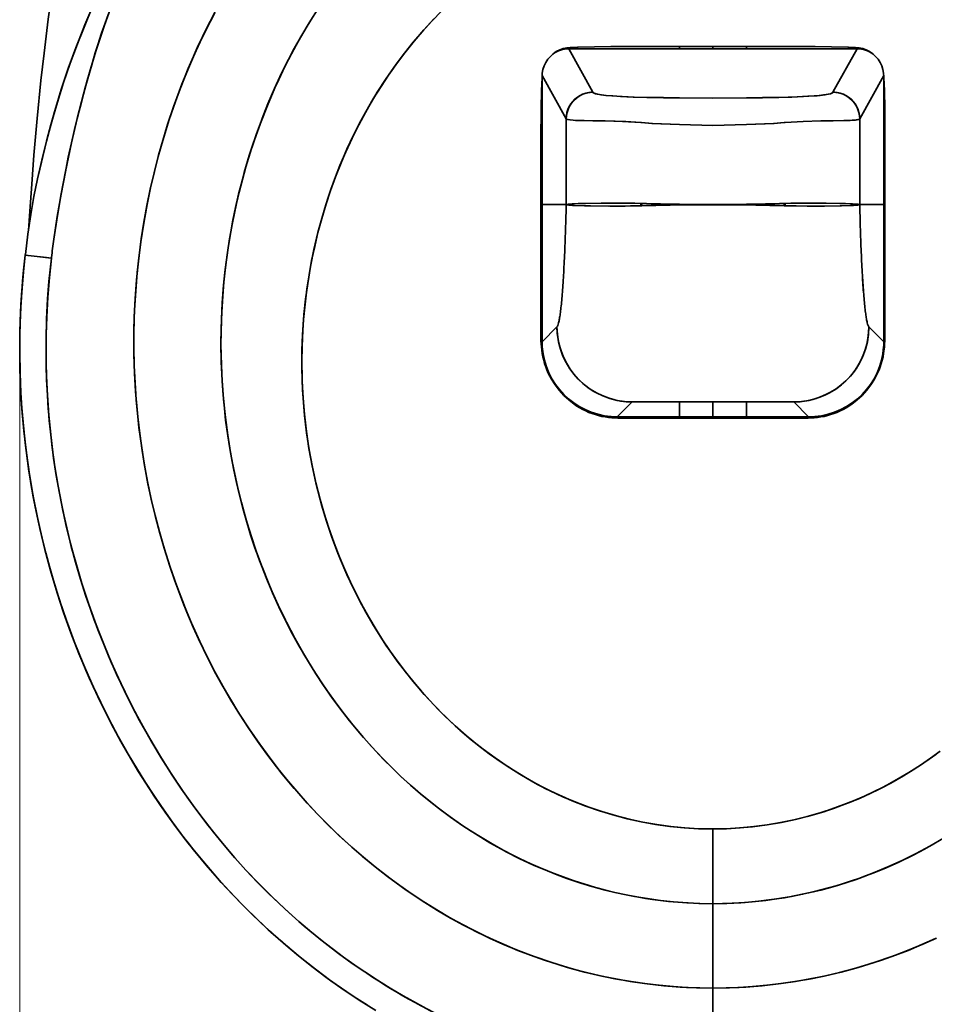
# Model space of a CAD drawing. Extents: x 410 to 1710, y 24 to 1526.
# Tile 2 of 7: x 410 to 653, y 193 to 455. Entities that reach past the tile are written whole.
import ezdxf

# ---------------------------------------------------------------- set-up
doc = ezdxf.new("R2010")
doc.units = 0

msp = doc.modelspace()

# ---------------------------------------------------------------- linework, layer by layer
at = {"color": 7, "lineweight": 35, "ltscale": 0.047918}
for p, q in [((556.57, 447.83), (558.48, 447.92)), ((632.43, 447.83), (630.52, 447.92))]:
    msp.add_line(p, q, dxfattribs=at)
at = {"color": 7, "lineweight": 35, "ltscale": 0.004735}
for p, q in [((558.48, 447.92), (558.67, 447.93)), ((630.52, 447.92), (630.33, 447.93))]:
    msp.add_line(p, q, dxfattribs=at)
at = {"color": 7, "lineweight": 35, "ltscale": 0.456845}
msp.add_line((567.33, 448.1), (585.6, 448.1), dxfattribs=at)
at = {"color": 7, "lineweight": 35, "ltscale": 0.456847}
for p, q in [((585.6, 448.1), (567.33, 448.1)), ((603.4, 448.1), (621.67, 448.1)), ((603.4, 448.1), (621.67, 448.1))]:
    msp.add_line(p, q, dxfattribs=at)
at = {"color": 7, "lineweight": 35, "ltscale": 0.014626}
for p, q in [((585.6, 448.1), (585.6, 447.51)), ((585.6, 447.51), (585.6, 448.1)), ((603.4, 448.1), (603.4, 447.51)), ((603.4, 447.51), (603.4, 448.1))]:
    msp.add_line(p, q, dxfattribs=at)
at = {"color": 7, "lineweight": 35, "ltscale": 0.221512}
for p, q in [((585.6, 448.1), (594.46, 448.1)), ((594.46, 448.1), (585.6, 448.1)), ((594.54, 448.1), (603.4, 448.1)), ((594.54, 448.1), (603.4, 448.1))]:
    msp.add_line(p, q, dxfattribs=at)
at = {"color": 7, "lineweight": 35, "ltscale": 0.000990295}
for p, q in [((594.46, 448.1), (594.5, 448.1)), ((594.5, 448.1), (594.54, 448.1))]:
    msp.add_line(p, q, dxfattribs=at)
at = {"color": 7, "lineweight": 35, "ltscale": 0.00098877}
for q in [(594.46, 448.1), (594.54, 448.1)]:
    msp.add_line((594.5, 448.1), q, dxfattribs=at)
at = {"color": 7, "lineweight": 35, "ltscale": 0.014708}
for p, q in [((594.5, 447.51), (594.5, 448.1)), ((594.5, 448.1), (594.5, 447.51))]:
    msp.add_line(p, q, dxfattribs=at)
at = {"color": 7, "lineweight": 35, "ltscale": 0.007428}
for p, q in [((556.21, 447.81), (556.17, 447.51)), ((556.17, 447.51), (556.21, 447.81)), ((632.79, 447.81), (632.83, 447.51)), ((632.83, 447.51), (632.79, 447.81))]:
    msp.add_line(p, q, dxfattribs=at)
at = {"color": 7, "lineweight": 35, "ltscale": 0.330139}
for p, q in [((562.59, 435.97), (556.17, 447.51)), ((556.17, 447.51), (562.59, 435.97)), ((626.41, 435.97), (632.83, 447.51)), ((632.83, 447.51), (626.41, 435.97))]:
    msp.add_line(p, q, dxfattribs=at)
at = {"color": 7, "lineweight": 35, "ltscale": 0.049092}
for p, q in [((556.17, 447.51), (558.14, 447.51)), ((558.14, 447.51), (556.17, 447.51)), ((632.83, 447.51), (630.86, 447.51)), ((630.86, 447.51), (632.83, 447.51))]:
    msp.add_line(p, q, dxfattribs=at)
at = {"color": 7, "lineweight": 35}
for p, q in [((558.14, 447.51), (585.6, 447.51)), ((585.6, 447.51), (558.14, 447.51)), ((603.4, 447.51), (630.86, 447.51)), ((630.86, 447.51), (603.4, 447.51)), ((549.08, 406.06), (549.08, 438.15)), ((549.08, 438.15), (549.08, 406.06)), ((639.92, 406.06), (639.92, 438.15)), ((639.92, 438.15), (639.92, 406.06)), ((555.48, 406.06), (555.48, 428.86)), ((555.48, 428.86), (555.48, 406.06)), ((633.52, 428.86), (633.52, 406.06)), ((633.52, 428.86), (633.52, 406.06)), ((549.08, 406.06), (549.08, 369.6)), ((549.08, 369.6), (549.08, 406.06)), ((639.92, 406.06), (639.92, 369.6)), ((639.92, 406.06), (639.92, 369.6)), ((594.5, 197.67), (594.5, 220.12)), ((594.5, 220.12), (594.5, 197.67)), ((594.5, 197.67), (594.5, 172.96)), ((594.5, 197.67), (594.5, 172.96))]:
    msp.add_line(p, q, dxfattribs=at)
at = {"color": 7, "lineweight": 35, "ltscale": 0.222501}
for p, q in [((585.6, 447.51), (594.5, 447.51)), ((594.5, 447.51), (585.6, 447.51)), ((603.4, 447.51), (594.5, 447.51)), ((594.5, 447.51), (603.4, 447.51)), ((594.5, 406.13), (585.6, 406.14)), ((585.6, 406.14), (594.5, 406.13)), ((585.6, 405.99), (594.5, 405.99)), ((594.5, 405.99), (585.6, 405.99)), ((603.4, 406.14), (594.5, 406.13)), ((594.5, 406.13), (603.4, 406.14)), ((603.4, 405.99), (594.5, 405.99)), ((594.5, 405.99), (603.4, 405.99)), ((594.5, 353.57), (585.6, 353.57)), ((585.6, 353.57), (594.5, 353.57)), ((603.4, 353.57), (594.5, 353.57)), ((594.5, 353.57), (603.4, 353.57)), ((585.6, 349.61), (594.5, 349.61)), ((594.5, 349.61), (585.6, 349.61)), ((594.5, 349.29), (585.6, 349.29)), ((594.5, 349.29), (585.6, 349.29)), ((603.4, 349.61), (594.5, 349.61)), ((594.5, 349.61), (603.4, 349.61)), ((603.4, 349.29), (594.5, 349.29)), ((594.5, 349.29), (603.4, 349.29))]:
    msp.add_line(p, q, dxfattribs=at)
at = {"color": 7, "lineweight": 35, "ltscale": 0.000128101}
for p, q in [((549.08, 440.4), (549.07, 440.4)), ((549.07, 440.4), (549.08, 440.4)), ((639.92, 440.4), (639.93, 440.4)), ((639.93, 440.4), (639.92, 440.4))]:
    msp.add_line(p, q, dxfattribs=at)
at = {"color": 7, "lineweight": 35, "ltscale": 0.329581}
for p, q in [((555.48, 428.87), (549.08, 440.4)), ((639.92, 440.4), (633.52, 428.87))]:
    msp.add_line(p, q, dxfattribs=at)
at = {"color": 7, "lineweight": 35, "ltscale": 0.056181}
for p, q in [((549.08, 438.15), (549.08, 440.4)), ((549.08, 440.4), (549.08, 438.15)), ((639.92, 438.15), (639.92, 440.4)), ((639.92, 440.4), (639.92, 438.15))]:
    msp.add_line(p, q, dxfattribs=at)
at = {"color": 7, "lineweight": 35, "ltscale": 0.32979}
for p, q in [((549.08, 440.4), (555.48, 428.86)), ((633.52, 428.86), (639.92, 440.4))]:
    msp.add_line(p, q, dxfattribs=at)
at = {"color": 7, "lineweight": 35, "ltscale": 0.002276}
for p, q in [((549.08, 438.15), (548.99, 438.17)), ((548.99, 438.17), (549.08, 438.15)), ((640.01, 438.17), (639.92, 438.15)), ((639.92, 438.15), (640.01, 438.17))]:
    msp.add_line(p, q, dxfattribs=at)
at = {"color": 7, "lineweight": 35, "ltscale": 0.000518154}
for p, q in [((562.6, 435.95), (562.59, 435.97)), ((562.59, 435.97), (562.6, 435.95)), ((626.41, 435.97), (626.4, 435.95)), ((626.41, 435.97), (626.4, 435.95))]:
    msp.add_line(p, q, dxfattribs=at)
at = {"color": 7, "lineweight": 35, "ltscale": 0.222515}
for p, q in [((585.6, 434.44), (594.5, 434.34)), ((594.5, 434.34), (585.6, 434.44)), ((603.4, 434.44), (594.5, 434.34)), ((594.5, 434.34), (603.4, 434.44))]:
    msp.add_line(p, q, dxfattribs=at)
at = {"color": 7, "lineweight": 35, "ltscale": 0.003933}
msp.add_line((419.34, 430.46), (419.35, 430.62), dxfattribs=at)
at = {"color": 7, "lineweight": 35, "ltscale": 0.005293}
for p, q in [((575.33, 427.88), (575.54, 427.86)), ((575.33, 427.88), (575.54, 427.86)), ((613.67, 427.88), (613.46, 427.86)), ((613.46, 427.86), (613.67, 427.88))]:
    msp.add_line(p, q, dxfattribs=at)
at = {"color": 7, "lineweight": 35, "ltscale": 0.222582}
for p, q in [((585.6, 427.36), (594.5, 427.12)), ((594.5, 427.12), (585.6, 427.36)), ((603.4, 427.36), (594.5, 427.12)), ((594.5, 427.12), (603.4, 427.36))]:
    msp.add_line(p, q, dxfattribs=at)
at = {"color": 7, "lineweight": 35, "ltscale": 0.450658}
msp.add_line((548.76, 406.08), (548.76, 424.1), dxfattribs=at)
at = {"color": 7, "lineweight": 35, "ltscale": 0.44186}
for p, q in [((548.76, 406.08), (548.76, 423.75)), ((640.24, 406.08), (640.24, 423.75))]:
    msp.add_line(p, q, dxfattribs=at)
at = {"color": 7, "lineweight": 35, "ltscale": 0.450662}
msp.add_line((640.24, 424.1), (640.24, 406.08), dxfattribs=at)
at = {"color": 7, "lineweight": 35, "ltscale": 0.160074}
for p, q in [((555.48, 406.06), (549.08, 406.06)), ((549.08, 406.06), (555.48, 406.06)), ((633.52, 406.06), (639.92, 406.06)), ((639.92, 406.06), (633.52, 406.06))]:
    msp.add_line(p, q, dxfattribs=at)
at = {"color": 7, "lineweight": 35, "ltscale": 0.02948}
for p, q in [((555.45, 404.88), (555.48, 406.06)), ((633.52, 406.06), (633.55, 404.88))]:
    msp.add_line(p, q, dxfattribs=at)
at = {"color": 7, "lineweight": 35, "ltscale": 0.029477}
for p, q in [((555.48, 406.06), (555.45, 404.88)), ((633.55, 404.88), (633.52, 406.06))]:
    msp.add_line(p, q, dxfattribs=at)
at = {"color": 7, "lineweight": 35, "ltscale": 0.015606}
for p, q in [((575.32, 405.75), (575.3, 406.38)), ((575.32, 405.75), (575.3, 406.38)), ((613.68, 405.75), (613.7, 406.38)), ((613.68, 405.75), (613.7, 406.38))]:
    msp.add_line(p, q, dxfattribs=at)
at = {"color": 7, "lineweight": 35, "ltscale": 0.005941}
for p, q in [((575.3, 406.38), (575.54, 406.37)), ((575.54, 406.37), (575.3, 406.38)), ((613.46, 406.37), (613.7, 406.38)), ((613.7, 406.38), (613.46, 406.37))]:
    msp.add_line(p, q, dxfattribs=at)
at = {"color": 7, "lineweight": 35, "ltscale": 0.015332}
for p, q in [((575.57, 405.76), (575.54, 406.37)), ((613.46, 406.37), (613.43, 405.76))]:
    msp.add_line(p, q, dxfattribs=at)
at = {"color": 7, "lineweight": 35, "ltscale": 0.015329}
for p, q in [((575.54, 406.37), (575.57, 405.76)), ((613.43, 405.76), (613.46, 406.37))]:
    msp.add_line(p, q, dxfattribs=at)
at = {"color": 7, "lineweight": 35, "ltscale": 0.003645}
for p, q in [((585.6, 406.14), (585.6, 405.99)), ((585.6, 405.99), (585.6, 406.14)), ((603.4, 406.14), (603.4, 405.99)), ((603.4, 405.99), (603.4, 406.14))]:
    msp.add_line(p, q, dxfattribs=at)
at = {"color": 7, "lineweight": 35, "ltscale": 0.003347}
for p, q in [((594.5, 405.99), (594.5, 406.13)), ((594.5, 406.13), (594.5, 405.99))]:
    msp.add_line(p, q, dxfattribs=at)
at = {"color": 7, "lineweight": 35, "ltscale": 0.006194}
for p, q in [((575.32, 405.75), (575.57, 405.76)), ((575.57, 405.76), (575.32, 405.75)), ((613.68, 405.75), (613.43, 405.76)), ((613.43, 405.76), (613.68, 405.75))]:
    msp.add_line(p, q, dxfattribs=at)
at = {"color": 7, "lineweight": 35, "ltscale": 0.005183}
msp.add_line((411.64, 392.6), (411.67, 392.8), dxfattribs=at)
at = {"color": 7, "lineweight": 35, "ltscale": 0.004833}
msp.add_line((411.64, 392.57), (411.66, 392.76), dxfattribs=at)
msp.add_line((411.64, 392.57), (411.66, 392.76), dxfattribs=at)
at = {"color": 7, "lineweight": 35, "ltscale": 0.001019}
msp.add_line((411.66, 392.76), (411.67, 392.8), dxfattribs=at)
at = {"color": 7, "lineweight": 35, "ltscale": 0.001023}
msp.add_line((411.66, 392.76), (411.67, 392.8), dxfattribs=at)
at = {"color": 7, "lineweight": 35, "ltscale": 0.000568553}
msp.add_line((418.59, 391.81), (418.57, 391.81), dxfattribs=at)
at = {"color": 7, "lineweight": 35, "ltscale": 0.000564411}
msp.add_line((418.59, 391.81), (418.57, 391.81), dxfattribs=at)
at = {"color": 7, "lineweight": 35, "ltscale": 0.003156}
msp.add_line((418.6, 391.81), (418.62, 391.93), dxfattribs=at)
at = {"color": 7, "lineweight": 35, "ltscale": 0.003154}
msp.add_line((418.62, 391.93), (418.6, 391.81), dxfattribs=at)
at = {"color": 7, "lineweight": 35, "ltscale": 0.001356}
msp.add_line((418.62, 391.93), (418.62, 391.99), dxfattribs=at)
at = {"color": 7, "lineweight": 35, "ltscale": 0.001355}
msp.add_line((418.62, 391.99), (418.62, 391.93), dxfattribs=at)
at = {"color": 7, "lineweight": 35, "ltscale": 0.238699}
for p, q in [((548.84, 369.57), (548.76, 379.12)), ((640.16, 369.57), (640.24, 379.12))]:
    msp.add_line(p, q, dxfattribs=at)
at = {"color": 7, "lineweight": 35, "ltscale": 0.139759}
for p, q in [((549.08, 369.6), (553.03, 373.55)), ((553.03, 373.55), (549.08, 369.6)), ((639.92, 369.6), (635.97, 373.55)), ((635.97, 373.55), (639.92, 369.6)), ((569.06, 349.61), (573.01, 353.57)), ((573.01, 353.57), (569.06, 349.61)), ((619.94, 349.61), (615.99, 353.57)), ((615.99, 353.57), (619.94, 349.61))]:
    msp.add_line(p, q, dxfattribs=at)
at = {"color": 7, "lineweight": 35, "ltscale": 0.000918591}
for p, q in [((548.76, 369.49), (548.76, 369.53)), ((640.24, 369.49), (640.24, 369.53))]:
    msp.add_line(p, q, dxfattribs=at)
at = {"color": 7, "lineweight": 35, "ltscale": 0.000917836}
for p, q in [((548.76, 369.49), (548.76, 369.53)), ((640.24, 369.53), (640.24, 369.49))]:
    msp.add_line(p, q, dxfattribs=at)
at = {"color": 7, "lineweight": 13}
msp.add_line((410.17, 365.63), (410.17, 84.03), dxfattribs=at)
at = {"color": 7, "lineweight": 35, "ltscale": 0.314656}
for p, q in [((573.01, 353.57), (585.6, 353.57)), ((585.6, 353.57), (573.01, 353.57)), ((615.99, 353.57), (603.4, 353.57)), ((603.4, 353.57), (615.99, 353.57))]:
    msp.add_line(p, q, dxfattribs=at)
at = {"color": 7, "lineweight": 35, "ltscale": 0.098824}
for p, q in [((585.6, 353.57), (585.6, 349.61)), ((585.6, 349.61), (585.6, 353.57)), ((603.4, 353.57), (603.4, 349.61)), ((603.4, 349.61), (603.4, 353.57))]:
    msp.add_line(p, q, dxfattribs=at)
at = {"color": 7, "lineweight": 35, "ltscale": 0.098851}
for p, q in [((594.5, 349.61), (594.5, 353.57)), ((594.5, 353.57), (594.5, 349.61))]:
    msp.add_line(p, q, dxfattribs=at)
at = {"color": 7, "lineweight": 35, "ltscale": 0.413481}
for p, q in [((585.6, 349.61), (569.06, 349.61)), ((569.06, 349.61), (585.6, 349.61)), ((603.4, 349.61), (619.94, 349.61)), ((619.94, 349.61), (603.4, 349.61))]:
    msp.add_line(p, q, dxfattribs=at)
at = {"color": 7, "lineweight": 35, "ltscale": 0.296603}
for p, q in [((585.6, 349.29), (573.74, 349.29)), ((603.4, 349.29), (615.26, 349.29))]:
    msp.add_line(p, q, dxfattribs=at)
at = {"color": 7, "lineweight": 35, "ltscale": 0.296436}
for p, q in [((585.6, 349.29), (573.74, 349.29)), ((615.26, 349.29), (603.4, 349.29))]:
    msp.add_line(p, q, dxfattribs=at)
at = {"color": 7, "lineweight": 35, "ltscale": 0.008063}
for p, q in [((585.6, 349.61), (585.6, 349.29)), ((603.4, 349.29), (603.4, 349.61))]:
    msp.add_line(p, q, dxfattribs=at)
at = {"color": 7, "lineweight": 35, "ltscale": 0.008062}
for p, q in [((585.6, 349.29), (585.6, 349.61)), ((603.4, 349.61), (603.4, 349.29))]:
    msp.add_line(p, q, dxfattribs=at)
at = {"color": 7, "lineweight": 35, "ltscale": 0.008046}
for p, q in [((594.5, 349.29), (594.5, 349.61)), ((594.5, 349.61), (594.5, 349.29))]:
    msp.add_line(p, q, dxfattribs=at)
at = {"color": 7, "lineweight": 35, "ltscale": 0.496812}
for p, q in [((594.5, 220.12), (594.5, 239.99)), ((594.5, 239.99), (594.5, 220.12))]:
    msp.add_line(p, q, dxfattribs=at)
at = {"color": 7, "lineweight": 35}
for points in [[(412.47, 399.17), (412.89, 404.35), (413.37, 411.46), (413.94, 419.17), (414.78, 428.94), (415.8, 439.07), (416.64, 446.38), (417.76, 455.34), (419.15, 465.52), (420.61, 475.57), (422.91, 490.53), (425.84, 509.23), (427.37, 519.16), (428.13, 524.27), (428.87, 529.39), (429.75, 535.11)], [(415.19, 413.94), (416.48, 419.66), (417.92, 425.35), (419.5, 431.02), (421.23, 436.64), (423.1, 442.23), (425.12, 447.77), (427.28, 453.27), (429.57, 458.71), (432.01, 464.11), (434.59, 469.45), (437.31, 474.74), (438.79, 477.49), (440.31, 480.23), (441.88, 482.98), (443.49, 485.71), (446.81, 491.12), (449.07, 494.64)], [(415.19, 413.95), (416.28, 418.83), (417.48, 423.68), (418.78, 428.51), (420.18, 433.3), (421.84, 438.51), (423.62, 443.67), (425.51, 448.79), (427.52, 453.86), (429.65, 458.87), (431.71, 463.44), (433.86, 467.96), (436.11, 472.44), (438.79, 477.49), (441.58, 482.47), (444.49, 487.37), (447.51, 492.21), (449.08, 494.64)], [(423.94, 422.45), (424.77, 426.06), (425.65, 429.67), (426.56, 433.27), (427.51, 436.86), (429.31, 443.23), (430.27, 446.41), (431.27, 449.57), (432.32, 452.71), (433.41, 455.84), (435, 460.12), (436.69, 464.37), (438.49, 468.58), (440.39, 472.73), (441.81, 475.68), (443.29, 478.61), (445, 481.85), (446.76, 485.06), (448.61, 488.3), (450.49, 491.52)], [(450.49, 491.52), (448.66, 488.39), (446.86, 485.24), (444.55, 481), (442.32, 476.7), (440.21, 472.35), (439.08, 469.9), (437.98, 467.42), (436.9, 464.87), (435.85, 462.29), (434.64, 459.18), (433.48, 456.04), (431.95, 451.63), (430.51, 447.17), (429.16, 442.69), (428.13, 439.09), (427.14, 435.47), (425.48, 428.98), (423.94, 422.45)], [(489.7, 458.49), (487.13, 454.43), (484.9, 450.67), (483.65, 448.44), (482.43, 446.18), (480.87, 443.13), (479.37, 440.05), (477.93, 436.93), (476.18, 432.85), (474.91, 429.68), (473.71, 426.51), (472.59, 423.32), (471.22, 419.13), (469.88, 414.6), (469.28, 412.42), (468.38, 408.86), (467.56, 405.3), (466.87, 401.94), (466.28, 398.83), (465.68, 395.22), (465.14, 391.41), (464.8, 388.63), (464.39, 384.66), (464.02, 379.92), (463.81, 375.72), (463.7, 371.74), (463.69, 369.15), (463.76, 364.21), (463.98, 359.27), (464.35, 354.34), (464.85, 349.42), (465.47, 344.75), (466.22, 340.09), (467.1, 335.46), (467.92, 331.66), (469.1, 326.83), (470.21, 322.8), (471.58, 318.27), (472.73, 314.8), (473.81, 311.79), (474.9, 308.89), (476.04, 306.03), (477.29, 303.09), (478.87, 299.56), (480.81, 295.53), (481.09, 294.98), (483.33, 290.7), (485.7, 286.5), (488.21, 282.38), (490.51, 278.82), (491.99, 276.66), (494.03, 273.8), (496.07, 271.07), (498.72, 267.73), (501.05, 264.94), (503.69, 261.95), (506.62, 258.82), (509.26, 256.17), (511.64, 253.89), (514.57, 251.23), (516.73, 249.37), (518.83, 247.63), (521.51, 245.52), (524.75, 243.12), (527.73, 241.04), (530.19, 239.42), (532.66, 237.86), (535.8, 236), (539.52, 233.95), (543.01, 232.18), (546.81, 230.4), (550.5, 228.83), (553.05, 227.82), (555.69, 226.85), (559.33, 225.62), (562.33, 224.71), (565.35, 223.88), (568.39, 223.13), (571.83, 222.39), (573.83, 222), (576.54, 221.54), (578.39, 221.26), (582.64, 220.74), (586.5, 220.4), (590.75, 220.18), (594.5, 220.12)], [(462.27, 457.6), (460.77, 454.73), (459.33, 451.84), (457.09, 447.07), (454.98, 442.23), (453.01, 437.33), (451.19, 432.37), (449.51, 427.37), (448.2, 423.12), (447, 418.84), (445.9, 414.54), (444.89, 410.18), (443.99, 405.8), (443.2, 401.39), (442.5, 396.95), (441.91, 392.5), (441.42, 388.03), (441.01, 383.07), (440.72, 378.1), (440.56, 373.12), (440.53, 368.14), (440.63, 363.16), (440.84, 358.65), (441.14, 354.14), (441.56, 349.64), (442.08, 345.15), (442.71, 340.68), (443.44, 336.22), (444.28, 331.79), (445.22, 327.39), (446.26, 323.01), (447.4, 318.7), (448.65, 314.42), (449.99, 310.16), (451.43, 305.97), (452.97, 301.81), (454.61, 297.68), (456.33, 293.64), (458.16, 289.63), (460.07, 285.68), (462.09, 281.77), (464.16, 277.98), (466.33, 274.24), (468.59, 270.56), (470.94, 266.94), (473.38, 263.37), (475.86, 259.93), (478.43, 256.56), (481.08, 253.25), (483.82, 250.01), (486.63, 246.84), (489.48, 243.81), (492.4, 240.84), (495.4, 237.96), (498.44, 235.18), (501.54, 232.49), (504.72, 229.88), (507.93, 227.38), (511.2, 224.97), (514.53, 222.64), (517.92, 220.41), (521.3, 218.31), (524.74, 216.29), (528.24, 214.38), (531.78, 212.55), (535.34, 210.84), (538.95, 209.23), (542.6, 207.71), (546.97, 206.05), (551.4, 204.53), (555.86, 203.16), (560.38, 201.94), (564.93, 200.87), (568.71, 200.1), (572.52, 199.43), (576.33, 198.87), (580.17, 198.42), (584.01, 198.07), (587.5, 197.85), (591, 197.71), (594.5, 197.67)], [(462.01, 457.1), (459.63, 452.45), (457.38, 447.73), (455.28, 442.94), (453.31, 438.1), (451.56, 433.44), (449.95, 428.73), (448.45, 423.97), (447.09, 419.18), (445.98, 414.86), (444.97, 410.51), (444.06, 406.13), (443.16, 401.15), (442.39, 396.14), (441.75, 391.12), (441.24, 386.08), (440.88, 381.12), (440.64, 376.15), (440.53, 371.17), (440.56, 366.19), (440.71, 361.22), (440.98, 356.39), (441.37, 351.56), (441.88, 346.75), (442.52, 341.96), (443.27, 337.18), (444.15, 332.43), (445.15, 327.69), (446.18, 323.34), (447.32, 319.01), (448.56, 314.7), (450.17, 309.63), (451.92, 304.61), (453.81, 299.64), (455.85, 294.74), (458.03, 289.89), (459.93, 285.97), (461.92, 282.09), (464, 278.27), (466.18, 274.49), (468.45, 270.78), (471.15, 266.61), (473.98, 262.53), (476.92, 258.53), (479.97, 254.61), (483.14, 250.8), (486.42, 247.08), (489.25, 244.04), (492.16, 241.08), (495.14, 238.2), (498.2, 235.39), (501.33, 232.67), (505.09, 229.58), (508.95, 226.61), (512.89, 223.76), (516.93, 221.05), (521.05, 218.46), (524.48, 216.44), (527.97, 214.52), (531.5, 212.69), (535.08, 210.96), (538.67, 209.35), (542.3, 207.84), (545.96, 206.42), (549.67, 205.11), (553.36, 203.91), (557.09, 202.81), (560.84, 201.82), (564.62, 200.93), (568.42, 200.15), (572.72, 199.4), (577.05, 198.78), (581.4, 198.29), (585.76, 197.95), (590.13, 197.74), (594.5, 197.67)], [(594.5, 220.12), (591.01, 220.18), (587.51, 220.34), (584.03, 220.6), (580.54, 220.98), (577.07, 221.46), (573.61, 222.04), (571.02, 222.55), (568.44, 223.12), (565.87, 223.75), (563.31, 224.43), (561.61, 224.92), (557.61, 226.19), (555.35, 226.97), (552.24, 228.13), (549.15, 229.39), (546.09, 230.73), (543.07, 232.15), (541.08, 233.14), (539.11, 234.17), (537.14, 235.24), (535.2, 236.35), (531.37, 238.66), (528.28, 240.67), (525.25, 242.76), (522.28, 244.94), (519.48, 247.11), (516.75, 249.36), (514.07, 251.68), (511.45, 254.07), (509.17, 256.26), (506.94, 258.5), (504.76, 260.79), (503.15, 262.55), (501.58, 264.33), (499.7, 266.54), (497.86, 268.79), (496.05, 271.1), (493.36, 274.72), (490.78, 278.43), (488.93, 281.24), (486.65, 284.9), (484.47, 288.64), (482.73, 291.82), (480.87, 295.42), (479.1, 299.07), (477.42, 302.77), (475.84, 306.52), (475.22, 308.08), (473.94, 311.43), (472.95, 314.18), (471.76, 317.73), (470.64, 321.32), (469.5, 325.33), (468.35, 329.82), (467.33, 334.33), (466.65, 337.74), (466.04, 341.16), (465.49, 344.6), (464.93, 348.76), (464.59, 351.82), (464.25, 355.46), (463.99, 359.11), (463.79, 363.34), (463.72, 366.14), (463.69, 368.92), (463.73, 373.17), (463.88, 377.42), (464.14, 381.67), (464.47, 385.51), (464.82, 388.81), (465.31, 392.69), (465.96, 396.97), (466.73, 401.23), (467.79, 406.31), (468.51, 409.38), (469.38, 412.77), (470.32, 416.14), (471.8, 420.95), (473.12, 424.86), (474.18, 427.76), (476.02, 432.46), (478, 437.08), (479.05, 439.37), (480.13, 441.64), (481.63, 444.63), (483.19, 447.59), (484.82, 450.51), (486.58, 453.53), (487.98, 455.81)], [(522.37, 457.57), (519.77, 454.89), (517.25, 452.11), (514.81, 449.25), (512.45, 446.31), (510.3, 443.44), (508.23, 440.5), (506.24, 437.5), (504.16, 434.15), (502.19, 430.74), (500.31, 427.25), (498.55, 423.71), (496.88, 420.11), (495.33, 416.45), (493.88, 412.74), (492.92, 410.08), (492.01, 407.39), (490.67, 403.02), (489.47, 398.6), (488.42, 394.13), (487.51, 389.63), (486.75, 385.1), (486.19, 380.95), (485.76, 376.79), (485.45, 372.6), (485.26, 368.41), (485.2, 364.2), (485.26, 360), (485.39, 356.77), (485.6, 353.54), (485.88, 350.32), (486.41, 345.73), (487.09, 341.15), (487.93, 336.6), (488.91, 332.08), (490.05, 327.6), (491.1, 323.93), (492.25, 320.3), (493.75, 316.03), (495.39, 311.81), (497.18, 307.66), (499.1, 303.58), (501.16, 299.57), (502.96, 296.33), (505.2, 292.58), (507.56, 288.91), (510.06, 285.33), (512.67, 281.85), (515.41, 278.47), (517.75, 275.77), (520.4, 272.89), (523.15, 270.1), (525.99, 267.42), (528.92, 264.84), (531.92, 262.36), (535.01, 260), (538.18, 257.75), (541.43, 255.62), (544.62, 253.68), (547.88, 251.86), (551.2, 250.16), (554.57, 248.58), (558, 247.13), (561.47, 245.8), (564.99, 244.61), (568.54, 243.55), (572.18, 242.61), (575.85, 241.82), (579.55, 241.17), (583.27, 240.66), (587, 240.29), (590.75, 240.07), (594.5, 239.99)], [(594.5, 239.99), (590.66, 240.07), (586.84, 240.3), (583.02, 240.68), (579.22, 241.22), (575.44, 241.9), (571.69, 242.73), (567.98, 243.71), (564.3, 244.83), (560.67, 246.1), (557.09, 247.5), (553.56, 249.04), (550.09, 250.71), (546.59, 252.56), (543.17, 254.55), (539.82, 256.66), (536.55, 258.89), (533.36, 261.25), (530.25, 263.72), (527.23, 266.3), (524.31, 268.99), (521.47, 271.78), (519.19, 274.18), (516.97, 276.65), (514.82, 279.18), (512.74, 281.76), (510.56, 284.64), (508.47, 287.58), (506.46, 290.58), (504.28, 294.07), (502.22, 297.63), (500.24, 301.3), (498.39, 305.04), (496.51, 309.15), (494.78, 313.33), (493.19, 317.57), (491.74, 321.86), (490.44, 326.19), (489.69, 328.95), (488.99, 331.74), (488, 336.26), (487.15, 340.81), (486.46, 345.39), (485.91, 349.98), (485.52, 354.58), (485.29, 358.94), (485.2, 363.29), (485.23, 367.37), (485.38, 371.44), (485.65, 375.5), (486.03, 379.54), (486.53, 383.57), (487.12, 387.38), (487.8, 391.17), (488.6, 394.94), (489.48, 398.66), (490.48, 402.36), (491.57, 406.01), (492.81, 409.77), (494.17, 413.49), (495.63, 417.17), (497.19, 420.8), (498.87, 424.37), (500.86, 428.3), (502.99, 432.16), (505.25, 435.93), (507.63, 439.62), (510.14, 443.21), (512.54, 446.41), (515.03, 449.52), (517.63, 452.54), (520.32, 455.46)], [(549.06, 440.1), (549.12, 441.04), (549.3, 442), (549.61, 442.95), (550.05, 443.87), (550.6, 444.72), (551.26, 445.49), (552.01, 446.17), (552.84, 446.75), (553.75, 447.21), (554.69, 447.55), (555.64, 447.75), (556.57, 447.83)], [(558.67, 447.93), (562.98, 448.06), (567.33, 448.1)], [(630.33, 447.93), (626.02, 448.06), (621.67, 448.1)], [(639.94, 440.1), (639.88, 441.04), (639.7, 442), (639.39, 442.95), (638.95, 443.87), (638.4, 444.72), (637.74, 445.49), (636.99, 446.17), (636.16, 446.75), (635.25, 447.21), (634.31, 447.55), (633.36, 447.75), (632.43, 447.83)], [(548.98, 437.91), (549.06, 439.92), (549.06, 440.1)], [(640.02, 437.91), (639.94, 439.92), (639.94, 440.1)], [(548.76, 423.75), (548.81, 431.39), (548.93, 436.61), (548.98, 437.91)], [(640.24, 423.75), (640.19, 431.39), (640.07, 436.61), (640.02, 437.91)], [(555.48, 428.88), (555.53, 429.72), (555.68, 430.54), (555.93, 431.34), (556.27, 432.1), (556.7, 432.82), (557.21, 433.49), (557.79, 434.09), (558.44, 434.62), (559.15, 435.07), (559.91, 435.43), (560.7, 435.71), (561.52, 435.88), (562.59, 435.97)], [(555.48, 428.86), (555.53, 429.7), (555.68, 430.52), (555.93, 431.32), (556.27, 432.09), (556.7, 432.81), (557.21, 433.47), (557.79, 434.08), (558.45, 434.61), (559.16, 435.06), (559.91, 435.42), (560.71, 435.69), (561.53, 435.87), (562.06, 435.93), (562.6, 435.95)], [(555.48, 428.91), (555.54, 429.74), (555.69, 430.56), (555.94, 431.35), (556.29, 432.12), (556.72, 432.83), (557.23, 433.49), (557.81, 434.09), (558.46, 434.62), (559.17, 435.06), (559.93, 435.42), (560.72, 435.69), (561.54, 435.87), (562.6, 435.95)], [(576.96, 434.57), (573.28, 434.68), (569.94, 434.82), (567.85, 434.95), (566.09, 435.1), (564.82, 435.26), (563.84, 435.42), (563.14, 435.6), (562.87, 435.71), (562.69, 435.83), (562.6, 435.95)], [(576.96, 434.57), (573.56, 434.67), (570.39, 434.8), (567.62, 434.97), (565.99, 435.11), (564.66, 435.28), (563.88, 435.41), (563.27, 435.56), (562.94, 435.68), (562.71, 435.81), (562.6, 435.95)], [(612.04, 434.57), (615.44, 434.67), (618.61, 434.8), (621.38, 434.97), (623.01, 435.11), (624.34, 435.28), (625.12, 435.41), (625.73, 435.56), (626.06, 435.68), (626.29, 435.81), (626.4, 435.95)], [(626.4, 435.95), (626.35, 435.87), (626.11, 435.7), (625.74, 435.56), (625.22, 435.43), (623.93, 435.22), (622.17, 435.03), (619.72, 434.86), (616.85, 434.72), (612.04, 434.57)], [(633.52, 428.86), (633.47, 429.7), (633.31, 430.52), (633.07, 431.32), (632.73, 432.09), (632.3, 432.81), (631.79, 433.48), (631.2, 434.08), (630.55, 434.61), (629.84, 435.06), (629.08, 435.42), (628.29, 435.69), (627.46, 435.87), (626.4, 435.95)], [(633.52, 428.86), (633.47, 429.7), (633.32, 430.52), (633.07, 431.32), (632.73, 432.09), (632.3, 432.81), (631.79, 433.47), (631.21, 434.08), (630.55, 434.61), (629.84, 435.06), (629.09, 435.42), (628.29, 435.69), (627.47, 435.87), (626.94, 435.93), (626.4, 435.95)], [(633.52, 428.88), (633.47, 429.72), (633.32, 430.54), (633.07, 431.34), (632.73, 432.1), (632.3, 432.82), (631.79, 433.49), (631.21, 434.09), (630.56, 434.62), (629.85, 435.07), (629.09, 435.43), (628.3, 435.71), (627.48, 435.88), (626.41, 435.97)], [(411.67, 392.8), (412.34, 398.21), (413.11, 403.39), (413.96, 408.18), (414.9, 412.88), (416.03, 417.91), (417.26, 422.89), (418.43, 427.26), (419.68, 431.6)], [(555.48, 428.86), (555.56, 428.8), (555.9, 428.67), (556.5, 428.57), (557.36, 428.49), (558.99, 428.43), (560.29, 428.4), (563.25, 428.37), (568.52, 428.24), (571.34, 428.12), (575.33, 427.88)], [(575.33, 427.88), (570.48, 428.16), (565.85, 428.32), (562.54, 428.38), (559.6, 428.42), (557.99, 428.46), (557.31, 428.5), (556.46, 428.57), (555.97, 428.66), (555.64, 428.75), (555.52, 428.83), (555.48, 428.86)], [(575.54, 427.86), (578.22, 427.67), (580.66, 427.54), (585.6, 427.36)], [(585.6, 427.36), (580.78, 427.53), (578.4, 427.66), (575.54, 427.86)], [(603.4, 427.36), (608.22, 427.53), (610.6, 427.66), (613.46, 427.86)], [(603.4, 427.36), (608.34, 427.54), (610.78, 427.67), (613.46, 427.86)], [(613.67, 427.88), (618.52, 428.16), (623.15, 428.32), (626.46, 428.38), (629.4, 428.42), (631.01, 428.46), (631.69, 428.5), (632.54, 428.57), (633.03, 428.66), (633.36, 428.75), (633.48, 428.83), (633.52, 428.86)], [(613.67, 427.88), (618.52, 428.16), (623.14, 428.32), (626.42, 428.38), (629.31, 428.41), (631.53, 428.49), (632.36, 428.55), (632.85, 428.62), (633.21, 428.7), (633.46, 428.81), (633.52, 428.86)], [(419.24, 396.85), (420.14, 402.86), (421.16, 408.85), (422.31, 414.82), (423.1, 418.64), (423.94, 422.45)], [(423.94, 422.45), (423.11, 418.66), (422.32, 414.86), (421.09, 408.46), (420.01, 402.03), (419.24, 396.85)], [(548.76, 369.53), (548.77, 373.2), (548.76, 387.79), (548.76, 406.08)], [(555.48, 406.06), (555.97, 406.17), (557.42, 406.28), (559.22, 406.35), (564.87, 406.45), (568.58, 406.47), (573.76, 406.41), (575.3, 406.38)], [(575.3, 406.38), (572.34, 406.44), (569.38, 406.47), (564.76, 406.45), (560.59, 406.38), (558.64, 406.33), (557.08, 406.26), (556.02, 406.17), (555.58, 406.1), (555.48, 406.06)], [(555.48, 406.06), (555.56, 406.03), (555.85, 405.97), (556.34, 405.91), (557.86, 405.82), (561.97, 405.71), (567.05, 405.67), (571.18, 405.68), (575.32, 405.75)], [(555.48, 406.06), (555.51, 406.05), (555.59, 406.02), (556.15, 405.93), (557.19, 405.86), (560.36, 405.75), (566.82, 405.67), (572.61, 405.7), (575.32, 405.75)], [(613.68, 405.75), (616.61, 405.69), (619.55, 405.67), (624.16, 405.68), (628.35, 405.74), (630.9, 405.81), (631.91, 405.86), (632.99, 405.95), (633.42, 406.02), (633.52, 406.06)], [(633.52, 406.06), (633.49, 406.05), (633.41, 406.02), (632.85, 405.93), (631.81, 405.86), (628.64, 405.75), (622.18, 405.67), (616.39, 405.7), (613.68, 405.75)], [(633.52, 406.06), (633.44, 406.09), (633.15, 406.15), (632.66, 406.21), (631.14, 406.3), (628.22, 406.39), (624.63, 406.45), (620.47, 406.47), (616.16, 406.43), (613.7, 406.38)], [(633.52, 406.06), (633.03, 406.17), (631.58, 406.28), (629.78, 406.35), (624.13, 406.45), (620.42, 406.47), (615.24, 406.41), (613.7, 406.38)], [(640.24, 369.53), (640.23, 373.2), (640.24, 387.79), (640.24, 406.08)], [(411.64, 392.57), (411.09, 387.34), (410.66, 382.11), (410.37, 376.9), (410.21, 371.71), (410.17, 366.99), (410.24, 362.29), (410.4, 357.58), (410.68, 352.88), (411.05, 348.17), (411.61, 342.74), (412.31, 337.3), (413.16, 331.84), (413.78, 328.34), (414.45, 324.85), (415.06, 321.96), (415.7, 319.09), (417.09, 313.4), (418.54, 308.1), (420.13, 302.83), (421.85, 297.59), (423.22, 293.73), (424.66, 289.87), (425.96, 286.61), (427.78, 282.25), (429.71, 277.9), (432.05, 272.97), (434.51, 268.09), (437.08, 263.3), (438.77, 260.32), (440.49, 257.38), (443.17, 253.03), (445.95, 248.74), (448.85, 244.5), (451.87, 240.33), (454.99, 236.24), (457.85, 232.68), (460.78, 229.19), (463.78, 225.79), (466.86, 222.46), (470.01, 219.21), (473.2, 216.08), (476.95, 212.58), (480.81, 209.17), (484.78, 205.86), (488.82, 202.68), (492.94, 199.62), (497.12, 196.69), (499.85, 194.86), (502.62, 193.09)], [(411.64, 392.57), (411.17, 388.21), (410.79, 383.85), (410.5, 379.47), (410.3, 375.09), (410.22, 372.17), (410.18, 369.25), (410.17, 366.32), (410.21, 363.39), (410.41, 357.54), (410.76, 351.7), (411.27, 345.86), (411.94, 340.05), (412.77, 334.25), (413.75, 328.48), (414.87, 322.83), (416.14, 317.22), (417.56, 311.64), (419.12, 306.1), (420.84, 300.61), (422.6, 295.43), (424.5, 290.3), (426.52, 285.22), (428.68, 280.19), (430.96, 275.22), (433.37, 270.31)], [(411.64, 392.57), (411.21, 388.66), (410.94, 385.73), (410.71, 382.79), (410.4, 377.43), (410.22, 372.07), (410.17, 366.7), (410.26, 361.33), (410.49, 355.96), (410.84, 350.6), (411.34, 345.25), (411.96, 339.92), (412.63, 335.16), (413.4, 330.42), (414.28, 325.7), (415.49, 320), (416.85, 314.34), (418.37, 308.71), (420.03, 303.14), (421.85, 297.6), (423.81, 292.12), (425.92, 286.7), (427.76, 282.29), (429.7, 277.92), (431.74, 273.59), (433.87, 269.32), (436.39, 264.56), (439.03, 259.86), (441.8, 255.23), (444.67, 250.68), (447.67, 246.2), (450.79, 241.81), (454.02, 237.49), (456.86, 233.89), (459.78, 230.36), (462.79, 226.9), (465.88, 223.5), (468.98, 220.25), (472.17, 217.08), (475.42, 213.98), (478.16, 211.49), (480.94, 209.06), (483.78, 206.68), (487.82, 203.45), (491.96, 200.33), (496.18, 197.34), (500.46, 194.47), (504.82, 191.72)], [(418.57, 391.81), (414.05, 392.33), (412.34, 392.52), (411.66, 392.57), (411.65, 392.57), (411.64, 392.57), (411.64, 392.57), (411.64, 392.57)], [(418.57, 391.81), (417.33, 391.96), (412.4, 392.51), (411.72, 392.57), (411.65, 392.57), (411.64, 392.57), (411.64, 392.57)], [(484.41, 215.38), (480.75, 218.66), (477.19, 222.03), (473.71, 225.5), (470.33, 229.06), (466.75, 233.05), (463.29, 237.15), (459.95, 241.33), (456.72, 245.62), (453.61, 249.99), (450.53, 254.59), (447.57, 259.27), (444.75, 264.04), (442.05, 268.88), (439.49, 273.79), (437.94, 276.93), (436.44, 280.1), (434.51, 284.38), (432.69, 288.7), (430.96, 293.07), (429.33, 297.48), (427.79, 301.94), (426.36, 306.43), (425.03, 310.95), (423.68, 315.96), (422.46, 321.01), (421.36, 326.08), (420.39, 331.18), (419.55, 336.3), (418.83, 341.46), (418.24, 346.62), (417.78, 351.8), (417.45, 356.99), (417.24, 362.19), (417.17, 366.87), (417.2, 371.55), (417.35, 376.23), (417.64, 381.43), (418.06, 386.63), (418.6, 391.81)], [(484.41, 215.38), (481.7, 217.79), (479.04, 220.25), (476.43, 222.76), (473.35, 225.87), (470.34, 229.06), (467.41, 232.31), (464.5, 235.69), (461.68, 239.14), (458.93, 242.66), (456, 246.6), (453.17, 250.62), (450.45, 254.71), (447.82, 258.87), (445.3, 263.08), (442.88, 267.36), (440.56, 271.7), (438.19, 276.41), (435.94, 281.18), (433.82, 286), (431.81, 290.88), (429.99, 295.65), (428.29, 300.46), (426.7, 305.31), (425.24, 310.21), (423.89, 315.13), (422.67, 320.09), (421.65, 324.7), (420.73, 329.33), (419.91, 333.97), (419.2, 338.64), (418.6, 343.32), (418.04, 348.68), (417.62, 354.05), (417.33, 359.44), (417.19, 364.82), (417.19, 370.21), (417.32, 375.59), (417.6, 380.96), (417.95, 385.62), (418.25, 388.72), (418.59, 391.81)], [(553.03, 373.55), (553.11, 371.84), (553.33, 370.15), (553.7, 368.49), (554.2, 366.86), (554.85, 365.28), (555.62, 363.76), (556.52, 362.3), (557.55, 360.94), (558.68, 359.66), (559.92, 358.48), (561.26, 357.42), (562.68, 356.47), (564.04, 355.72), (565.45, 355.07), (566.91, 354.54), (568.4, 354.12), (569.92, 353.81), (571.46, 353.63), (573.01, 353.57)], [(615.99, 353.57), (617.69, 353.64), (619.38, 353.86), (621.05, 354.23), (622.68, 354.74), (624.26, 355.38), (625.78, 356.16), (627.23, 357.06), (628.6, 358.08), (629.87, 359.22), (631.05, 360.46), (632.11, 361.79), (633.06, 363.22), (633.82, 364.57), (634.46, 365.98), (635, 367.44), (635.42, 368.94), (635.72, 370.46), (635.9, 372), (635.97, 373.55)], [(567.59, 349.36), (566.71, 349.44), (565.84, 349.57), (564.96, 349.73), (564.09, 349.94), (563.23, 350.19), (562.38, 350.48), (561.53, 350.8), (560.7, 351.17), (559.9, 351.57), (559.11, 352), (558.34, 352.48), (557.59, 352.98), (556.16, 354.09), (554.83, 355.33), (553.61, 356.67), (552.51, 358.12), (551.54, 359.65), (550.71, 361.26), (550.35, 362.1), (550.03, 362.95), (549.74, 363.81), (549.49, 364.68), (549.28, 365.55), (549.12, 366.44), (548.9, 368.21)], [(621.41, 349.36), (622.29, 349.44), (623.16, 349.57), (624.04, 349.73), (624.91, 349.94), (625.77, 350.19), (626.62, 350.48), (627.47, 350.8), (628.3, 351.17), (629.1, 351.57), (629.89, 352), (630.66, 352.48), (631.41, 352.98), (632.84, 354.09), (634.17, 355.33), (635.39, 356.67), (636.49, 358.12), (637.46, 359.65), (638.29, 361.26), (638.65, 362.1), (638.97, 362.95), (639.26, 363.81), (639.51, 364.68), (639.72, 365.55), (639.88, 366.44), (640.1, 368.21)], [(594.5, 239.99), (598.12, 240.06), (601.73, 240.27), (605.33, 240.61), (608.91, 241.08), (612.48, 241.69), (616.03, 242.43), (619.54, 243.3), (623.03, 244.3), (626.53, 245.45), (630, 246.73), (633.42, 248.14), (636.8, 249.67), (640.11, 251.33), (643.38, 253.11), (646.57, 255), (649.7, 257), (652.34, 258.81), (654.93, 260.7)], [(653.74, 259.82), (651.12, 257.96), (648.45, 256.18), (645.14, 254.13), (641.76, 252.21), (638.32, 250.41), (634.81, 248.75), (631.24, 247.23), (627.62, 245.84), (623.95, 244.59), (620.24, 243.49), (616.49, 242.54), (612.7, 241.73), (608.89, 241.08), (605.05, 240.58), (601.54, 240.26), (598.02, 240.06), (594.5, 239.99)], [(655.78, 237.52), (652.18, 235.43), (648.52, 233.45), (644.79, 231.6), (641.02, 229.89), (637.19, 228.3), (633.31, 226.85), (631.63, 226.27), (627.58, 224.98), (625.25, 224.31), (621.14, 223.26), (617.01, 222.35), (613.54, 221.72), (610.07, 221.19), (606.58, 220.76), (603.08, 220.45), (599.58, 220.24), (597.04, 220.15), (594.5, 220.12)], [(594.5, 220.12), (598.22, 220.18), (601.95, 220.37), (604.94, 220.6), (608.53, 220.99), (612.59, 221.56), (615.4, 222.05), (618.35, 222.63), (619.92, 222.97), (623.14, 223.75), (626.34, 224.62), (629.52, 225.58), (632.81, 226.67), (635.08, 227.49), (637.28, 228.34), (640.58, 229.7), (643.9, 231.18), (647.74, 233.05), (650.74, 234.63), (653.89, 236.4)], [(535.65, 184.28), (531.46, 185.98), (527.33, 187.79), (523.24, 189.7), (519.2, 191.73), (515.65, 193.62), (512.15, 195.59), (508.69, 197.64), (505.27, 199.77), (501.9, 201.97), (498.59, 204.25), (494.94, 206.9), (491.36, 209.64), (487.85, 212.46), (484.41, 215.38)], [(653.92, 210.96), (650.33, 209.35), (646.7, 207.84), (643.04, 206.42), (639.33, 205.11), (635.64, 203.91), (631.91, 202.81), (628.16, 201.82), (624.38, 200.93), (620.58, 200.15), (616.28, 199.4), (611.95, 198.78), (607.6, 198.29), (603.24, 197.95), (598.87, 197.74), (594.5, 197.67)], [(653.66, 210.84), (650.05, 209.23), (646.4, 207.71), (642.03, 206.05), (637.6, 204.53), (633.14, 203.16), (628.62, 201.94), (624.07, 200.87), (620.29, 200.1), (616.48, 199.43), (612.67, 198.87), (608.83, 198.42), (604.99, 198.07), (601.5, 197.85), (598, 197.71), (594.5, 197.67)]]:
    msp.add_lwpolyline(points, dxfattribs=at)
for centre, radius, start, end in [((547.15, 449.2), 11.11, 351.2606, 353.2984), ((547.15, 449.2), 11.11, 351.2607, 353.298), ((641.85, 449.2), 11.11, 186.702, 188.7393), ((641.85, 449.2), 11.11, 186.7016, 188.7394), ((556.17, 440.43), 7.08, 89.981, 126.6998), ((556.17, 440.43), 7.09, 89.9819, 126.7016), ((632.83, 440.43), 7.08, 53.2987, 90.019), ((632.83, 440.43), 7.09, 53.2961, 90.0181), ((595.02, 1322.32), 887.92, 268.83923, 269.39194), ((595.03, 1322.44), 888.05, 268.83927, 269.3919), ((593.98, 1322.32), 887.92, 270.60806, 271.16077), ((593.97, 1322.44), 888.05, 270.6081, 271.16073), ((36083.88, 420.61), 35528.4, 179.986659, 180.023464), ((36144.57, 420.62), 35589.1, 179.986727, 180.023436), ((-34894.88, 420.61), 35528.4, 359.976533, 0.013335), ((-34955.57, 420.62), 35589.1, 359.976566, 0.013276), ((549.23, 412.46), 6.4, 265.8431, 268.6632), ((-26381.42, 395.26), 26930.19, 359.964867, 0.023016), ((549.23, 412.46), 6.4, 265.8431, 268.6632), ((606.71, 1532.69), 1126.76, 268.41436, 268.92631), ((606.71, 1532.4), 1126.46, 268.41427, 268.92635), ((603.24, -570.67), 976.82, 91.03479, 91.6232), ((603.25, -570.88), 977.03, 91.03489, 91.62317), ((582.29, 1532.69), 1126.76, 271.07369, 271.58563), ((582.29, 1532.4), 1126.46, 271.07365, 271.58573), ((585.75, -570.88), 977.03, 88.37683, 88.96511), ((585.76, -570.67), 976.82, 88.37679, 88.96521), ((639.77, 412.46), 6.4, 271.3368, 274.1569), ((639.77, 412.46), 6.4, 271.3368, 274.1569), ((27570.61, 395.26), 26930.38, 179.976987, 180.035129), ((-173.89, 422.45), 729.55, 358.32701, 358.62049), ((-174.36, 422.46), 730.02, 358.32703, 358.62032), ((1363.36, 422.46), 730.02, 181.37968, 181.67297), ((1362.89, 422.45), 729.55, 181.37952, 181.673), ((-85.4, 419.85), 641.02, 358.00787, 358.32774), ((-85.61, 419.86), 641.23, 358.00808, 358.32786), ((1274.61, 419.86), 641.23, 181.67213, 181.99192), ((1274.4, 419.85), 641.02, 181.67226, 181.99213), ((664.25, 363.19), 247.31, 172.1794, 173.3141), ((664.3, 363.19), 247.36, 172.1793, 173.3137), ((5.79, 416.67), 549.78, 357.6546, 358.0089), ((6.08, 416.66), 549.49, 357.6547, 358.0092), ((1182.92, 416.66), 549.49, 181.9908, 182.3453), ((1183.21, 416.67), 549.78, 181.9911, 182.3454), ((96.82, 412.93), 458.68, 357.2563, 357.656), ((97.35, 412.91), 458.14, 357.256, 357.6561), ((1091.65, 412.91), 458.14, 182.3439, 182.744), ((1092.18, 412.93), 458.68, 182.344, 182.7437), ((184.77, 408.71), 370.62, 356.7975, 357.2583), ((185.04, 408.69), 370.35, 356.7969, 357.258), ((1003.96, 408.69), 370.35, 182.742, 183.2031), ((1004.23, 408.71), 370.62, 182.7417, 183.2025), ((266.7, 404.11), 288.57, 356.2555, 356.8003), ((266.35, 404.13), 288.91, 356.2557, 356.7998), ((922.65, 404.13), 288.91, 183.2002, 183.7443), ((922.3, 404.11), 288.57, 183.1997, 183.7445), ((339.08, 399.35), 216.03, 355.5992, 356.2597), ((338.99, 399.36), 216.11, 355.5997, 356.2601), ((850.01, 399.36), 216.11, 183.7399, 184.4003), ((849.92, 399.35), 216.03, 183.7403, 184.4008), ((401.23, 394.55), 153.69, 354.7774, 355.6061), ((401.28, 394.55), 153.64, 354.7778, 355.6068), ((787.72, 394.55), 153.64, 184.3932, 185.2222), ((787.77, 394.55), 153.69, 184.3939, 185.2226), ((452.16, 389.87), 102.55, 353.704, 354.7894), ((452.23, 389.87), 102.48, 353.7039, 354.79), ((736.77, 389.87), 102.48, 185.21, 186.2961), ((736.84, 389.87), 102.55, 185.2106, 186.296), ((491.53, 385.51), 62.93, 352.2236, 353.7267), ((491.57, 385.5), 62.89, 352.2229, 353.7269), ((697.43, 385.5), 62.89, 186.2731, 187.7771), ((697.47, 385.51), 62.93, 186.2733, 187.7764), ((548.04, 375.91), 5.57, 339.2111, 346.7932), ((548.04, 375.91), 5.57, 339.2112, 346.7941), ((538.02, 378.38), 15.9, 346.3833, 350.1477), ((538.02, 378.38), 15.9, 346.3827, 350.1473), ((519.77, 381.62), 34.43, 350.0243, 352.2721), ((519.78, 381.62), 34.42, 350.0233, 352.2718), ((669.22, 381.62), 34.42, 187.7282, 189.9767), ((669.23, 381.62), 34.43, 187.7279, 189.9757), ((650.98, 378.38), 15.9, 189.8527, 193.6173), ((650.98, 378.38), 15.9, 189.8523, 193.6167), ((640.96, 375.91), 5.57, 193.2059, 200.7888), ((640.96, 375.91), 5.57, 193.2068, 200.7889), ((573.08, 373.62), 20.05, 180.1924, 269.8076), ((615.92, 373.62), 20.05, 270.1924, 359.8076), ((549.83, 365.41), 4.25, 100.1443, 103.4066), ((549.83, 365.41), 4.25, 100.1443, 103.4066), ((570.44, 369.85), 21.6, 180.7316, 184.3559), ((569.15, 369.59), 20.07, 179.9993, 183.8635), ((569.15, 369.59), 20.07, 179.9991, 183.8637), ((619.85, 369.59), 20.07, 356.1365, 0.0006), ((619.85, 369.59), 20.07, 356.1363, 0.0008), ((639.17, 365.41), 4.25, 76.5934, 79.8557), ((639.17, 365.41), 4.25, 76.5934, 79.8557), ((618.56, 369.85), 21.6, 355.6441, 359.2684), ((550.18, 363.62), 4.74, 102.9142, 105.6656), ((550.18, 363.62), 4.74, 102.9142, 105.6656), ((569.05, 369.58), 19.97, 183.8505, 265.3742), ((569.05, 369.58), 19.97, 183.8501, 265.3747), ((619.95, 369.58), 19.97, 274.6258, 356.1495), ((619.95, 369.58), 19.97, 274.6253, 356.1499), ((638.82, 363.62), 4.74, 74.3343, 77.0858), ((638.82, 363.62), 4.74, 74.3343, 77.0858), ((560.01, 348.06), 7.6, 9.8947, 12.3071), ((560.01, 348.06), 7.6, 9.8947, 12.3071), ((569.06, 369.68), 20.07, 265.3646, 270.0009), ((569.06, 369.68), 20.07, 265.3642, 270.0012), ((569.14, 370.88), 21.58, 265.8805, 270.1865), ((563.25, 347.77), 6.09, 14.5862, 17.634), ((563.25, 347.77), 6.09, 14.5862, 17.634), ((568.56, -829), 1178.3, 89.74826, 89.9684), ((620.44, -829), 1178.3, 90.03161, 90.25174), ((619.86, 370.88), 21.58, 269.8135, 274.1195), ((625.75, 347.77), 6.09, 162.366, 165.4138), ((625.75, 347.77), 6.09, 162.366, 165.4138), ((619.94, 369.68), 20.07, 269.9991, 274.6354), ((619.94, 369.68), 20.07, 269.9988, 274.6358), ((628.99, 348.06), 7.6, 167.6929, 170.1053), ((628.99, 348.06), 7.6, 167.6929, 170.1053), ((600.73, 348.99), 184.2, 226.7264, 229.7784)]:
    msp.add_arc(centre, radius, start, end, dxfattribs=at)
for centre, major_axis, ratio, start_param, end_param in [((562.59, 428.88), (6.22, 3.46), 0.994233, 1.065878, 2.633312), ((626.41, 428.88), (6.22, -3.46), 0.994233, 0.508281, 2.075715), ((552.86, 429.39), (0.02, -55.92), 0.051559, 0.051516, 0.12776), ((552.68, 468.82), (0.2, -95.35), 0.039539, 0.039353, 0.097726), ((636.32, 468.82), (-0.2, -95.35), 0.039539, 6.18546, 6.243833), ((636.14, 429.39), (-0.02, -55.92), 0.051559, 6.155425, 6.231669), ((564.15, 352.51), (45.63, -177.43), 0.830979, 5.068679, 5.256374), ((571.33, 312.05), (-118.94, 94.55), 0.855188, 1.518852, 1.917092)]:
    msp.add_ellipse(centre, major_axis=major_axis, ratio=ratio, start_param=start_param, end_param=end_param, dxfattribs=at)

doc.saveas('drawing.dxf')
